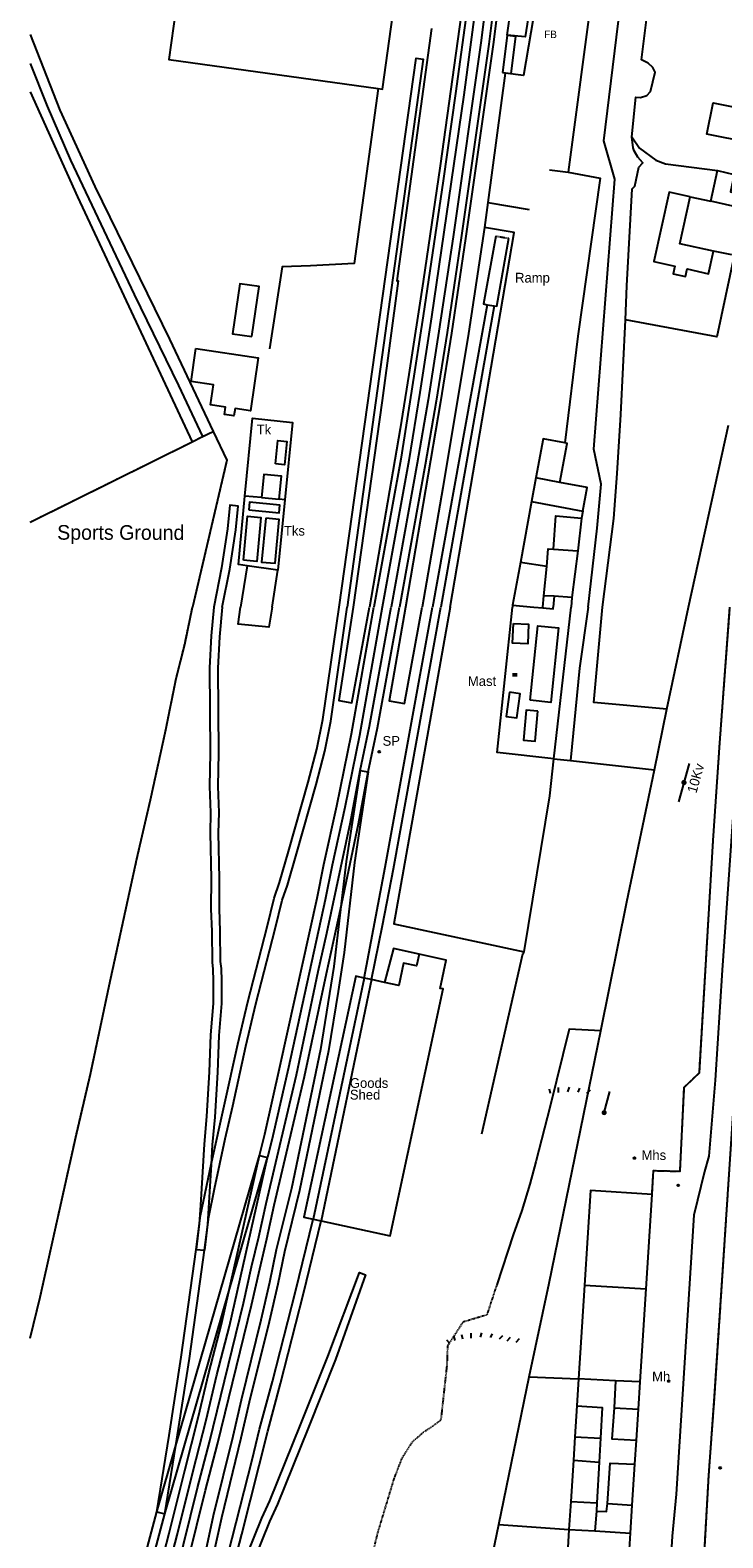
# Model space of a CAD drawing. Header units: metres. Extents: x 611948 to 1225781, y 656699 to 1316021.
# Tile 35 of 169: x 611948 to 612090, y 658052 to 658362. Entities that reach past the tile are written whole.
import ezdxf

# ---------------------------------------------------------------- set-up
doc = ezdxf.new("R2010")
doc.units = ezdxf.units.M
doc.linetypes.add('4696-11$0$PECK', pattern=[0.2, 0.1, -0.1])
doc.linetypes.add('4696-16$0$PECK', pattern=[0.2, 0.1, -0.1])
for name, color, linetype in [('4696-11$0$BLD_INN_W', 253, 'Continuous'), ('4696-11$0$BLD_OTL_P', 253, 'Continuous'), ('4696-11$0$BLD_OTL_S', 253, 'Continuous'), ('4696-11$0$GEN_LIN_D', 253, 'Continuous'), ('4696-11$0$GEN_PCK_D', 253, '4696-11$0$PECK'), ('4696-11$0$RAIL_STAND', 253, 'Continuous'), ('4696-11$0$ROADS', 253, 'Continuous'), ('4696-11$0$ROADS_CTR', 253, 'Continuous'), ('4696-11$0$TEXT', 253, 'Continuous'), ('4696-16$0$BLD_INN_W', 253, 'Continuous'), ('4696-16$0$BLD_OTL_S', 253, 'Continuous'), ('4696-16$0$GEN_LIN_D', 253, 'Continuous'), ('4696-16$0$GEN_PCK_D', 253, '4696-16$0$PECK'), ('4696-16$0$LAND_SYMB', 253, 'Continuous'), ('4696-16$0$OTHER_SYM', 253, 'Continuous'), ('4696-16$0$POLE_SYMB', 253, 'Continuous'), ('4696-16$0$RAIL_STAND', 253, 'Continuous'), ('4696-16$0$ROADS', 253, 'Continuous'), ('4696-16$0$ROADS_CTR', 253, 'Continuous')]:
    doc.layers.add(name, color=color, linetype=linetype)
doc.styles.add('4696-11$0$STANDARD', font='txt')
doc.styles.add('4696-16$0$STANDARD', font='txt')

# ---------------------------------------------------------------- blocks, each defined once
blk = doc.blocks.new('4696-11')
at = {"layer": '4696-11$0$BLD_INN_W', "flags": 128}
for points in [[(612056.525, 658268.821), (612051.585, 658269.736)], [(612055.215, 658255.13), (612060.171, 658254.792)], [(612055.37, 658245.462), (612053.261, 658245.582)]]:
    blk.add_lwpolyline(points, dxfattribs=at)
at = {"layer": '4696-11$0$BLD_OTL_P', "flags": 128}
blk.add_lwpolyline([(612045.688, 658360.454), (612044.77, 658352.863)], dxfattribs=at)
at = {"layer": '4696-11$0$BLD_OTL_S', "flags": 128}
for points in [[(612007.432, 658387.825), (612005.302, 658372.478), (611979.166, 658376.104), (611976.311, 658355.531), (612019.246, 658349.574)], [(612019.246, 658349.574), (612020.164, 658349.446), (612025.148, 658385.366), (612023.832, 658385.551)], [(612044.77, 658352.863), (612046.546, 658352.627), (612047.468, 658360.264), (612045.688, 658360.454)], [(612102.082, 658332.718), (612098.181, 658333.484), (612099.29, 658339.134), (612095.511, 658339.877), (612095.247, 658338.53), (612086.675, 658340.214), (612087.932, 658346.611), (612104.519, 658343.353)], [(612087.488, 658326.477), (612088.823, 658332.747)], [(612088.823, 658332.747), (612092.296, 658331.969), (612091.498, 658328.375), (612099.146, 658326.693)], [(612083.259, 658327.345), (612078.923, 658328.309), (612075.76, 658314.099), (612080.096, 658313.135), (612079.75, 658311.585), (612082.253, 658311.027), (612082.598, 658312.578), (612086.977, 658311.602), (612087.999, 658316.191)], [(612087.999, 658316.191), (612081.116, 658317.723), (612083.259, 658327.345)], [(612098.578, 658324.03), (612093.514, 658325.085), (612087.488, 658326.477)], [(611993.372, 658298.698), (611994.864, 658308.973), (611990.904, 658309.548), (611989.411, 658299.273), (611993.372, 658298.698)], [(611981.876, 658296.248), (611994.646, 658294.366), (611993.047, 658283.501), (611989.902, 658283.964), (611989.676, 658282.432), (611987.717, 658282.721), (611987.943, 658284.253), (611984.889, 658284.703), (611985.496, 658288.822), (611980.882, 658289.502), (611981.876, 658296.248)], [(611998.198, 658272.637), (611998.715, 658277.418), (612000.536, 658277.221), (612000.019, 658272.44), (611998.198, 658272.637)], [(612057.561, 658276.894), (612053.064, 658277.726), (612051.585, 658269.736)], [(612056.525, 658268.821), (612058.003, 658276.812), (612057.561, 658276.894)], [(611998.938, 658265.367), (611999.418, 658270.099), (611995.831, 658270.463), (611995.351, 658265.731)], [(612051.585, 658269.736), (612050.684, 658264.868)], [(612061.217, 658262.918), (612062.118, 658267.786), (612056.525, 658268.821)], [(611992.734, 658263.168), (611998.982, 658262.599), (611999.125, 658264.171), (611992.877, 658264.739), (611992.734, 658263.168)], [(611995.351, 658265.731), (611998.938, 658265.367)], [(612050.684, 658264.868), (612061.217, 658262.918)], [(611991.613, 658252.85), (611992.472, 658261.894), (611995.214, 658261.634), (611994.355, 658252.589), (611991.613, 658252.85)], [(611996.191, 658261.497), (611995.336, 658252.491), (611998.107, 658252.228), (611998.963, 658261.234), (611996.191, 658261.497)], [(612055.215, 658255.13), (612055.682, 658261.932), (612060.984, 658261.457)], [(612060.984, 658261.457), (612060.171, 658254.792)], [(612053.812, 658251.584), (612054.135, 658255.165), (612055.215, 658255.13)], [(612060.171, 658254.792), (612059.002, 658245.209)], [(611992.36, 658251.688), (611991.017, 658243.252)], [(611998.703, 658250.798), (611992.36, 658251.688)], [(611997.493, 658243.252), (611998.703, 658250.798)], [(612053.261, 658245.582), (612053.812, 658251.584)], [(612053.052, 658243.252), (612053.261, 658245.582)], [(612055.37, 658245.462), (612055.174, 658243.252)], [(612059.002, 658245.209), (612055.37, 658245.462)]]:
    blk.add_lwpolyline(points, dxfattribs=at)
at = {"layer": '4696-11$0$GEN_LIN_D', "flags": 128}
for points in [[(612071.287, 658339.637), (612072.127, 658347.78), (612073.047, 658347.704), (612074.325, 658348.11), (612075.121, 658348.974), (612076.082, 658352.918), (612075.558, 658353.876), (612074.633, 658354.791), (612073.23, 658355.484), (612075.658, 658374.673), (612079.601, 658402.969)], [(612052.564, 658372.72), (612049.053, 658352.227), (612045.317, 658352.689), (612041.759, 658326.198)], [(612063.359, 658370.985), (612058.222, 658332.418)], [(612036.636, 658367.133), (612031.98, 658333.748), (612028.475, 658309.975), (612025.546, 658290.943), (612023.801, 658279.796), (612017.448, 658243.252)], [(612043.818, 658366.186), (612042.84, 658358.583), (612037.187, 658318.816), (612034.278, 658299.401), (612032.042, 658285.326), (612024.831, 658243.252)], [(612050.191, 658365.346), (612049.432, 658360.191), (612045.729, 658360.535), (612046.443, 658365.84)], [(612030.19, 658361.894), (612023.088, 658310.17), (612023.372, 658310.132), (612020.103, 658285.578), (612014.134, 658243.252)], [(611947.888, 658360.659), (611953.955, 658345.132), (611961.15, 658329.469), (611976.458, 658298.186), (611985.43, 658279.277)], [(612019.246, 658349.574), (612014.358, 658313.706), (612005.381, 658313.224), (611999.544, 658312.995), (611996.945, 658296.185)], [(611947.888, 658348.921), (611957.62, 658327.352), (611981.138, 658277.151)], [(612069.96, 658302.149), (612070.254, 658309.096), (612071.358, 658328.998), (612071.875, 658329.521), (612072.683, 658333.473), (612073.562, 658334.329), (612072.54, 658335.482), (612071.781, 658336.822), (612071.558, 658337.398), (612071.287, 658339.637)], [(612071.287, 658339.637), (612072.88, 658337.328), (612076.178, 658334.904), (612078.183, 658334.14), (612088.823, 658332.747)], [(612054.398, 658332.928), (612058.222, 658332.418)], [(612058.222, 658332.418), (612064.768, 658331.187), (612060.204, 658298.829), (612057.561, 658276.894)], [(612041.759, 658326.198), (612041.029, 658321.087)], [(612041.759, 658326.198), (612050.234, 658324.757)], [(612083.259, 658327.345), (612087.488, 658326.477)], [(612041.029, 658321.087), (612037.78, 658299.372), (612032.537, 658267.677), (612028.302, 658243.252)], [(612033.997, 658243.252), (612047.133, 658320.071), (612041.029, 658321.087)], [(612043.388, 658319.325), (612040.875, 658305.434), (612041.616, 658305.239)], [(612043.037, 658304.986), (612043.617, 658304.929), (612046.07, 658318.859)], [(612092.271, 658315.342), (612088.725, 658298.692), (612069.96, 658302.149)], [(612091.76, 658315.458), (612087.999, 658316.191)], [(612065.288, 658243.252), (612067.563, 658261.429), (612068.259, 658270.611), (612069.041, 658282.713), (612069.96, 658302.149)], [(611991.931, 658266.024), (611993.453, 658281.95), (612001.657, 658281.109), (612000.094, 658265.223)], [(611985.43, 658279.277), (611988.236, 658273.366), (611981.186, 658243.252)], [(611983.238, 658278.192), (611985.43, 658279.277)], [(612082.881, 658243.252), (612091.128, 658280.54)], [(611947.888, 658260.681), (611981.138, 658277.151)], [(611981.138, 658277.151), (611983.238, 658278.192)], [(611992.36, 658251.688), (611990.598, 658252), (611991.931, 658266.024)], [(611995.351, 658265.731), (611991.931, 658266.024)], [(612000.094, 658265.223), (611998.703, 658250.798)], [(612000.094, 658265.223), (611998.938, 658265.367)], [(612050.684, 658264.868), (612048.449, 658252.418)], [(612061.217, 658262.918), (612060.984, 658261.457)], [(612048.449, 658252.418), (612046.812, 658243.631)], [(612053.812, 658251.584), (612048.449, 658252.418)], [(612059.002, 658245.209), (612058.855, 658243.252)], [(612046.812, 658243.631), (612046.772, 658243.252)], [(612046.812, 658243.631), (612051.173, 658243.252)]]:
    blk.add_lwpolyline(points, dxfattribs=at)
at = {"layer": '4696-11$0$GEN_PCK_D', "flags": 128}
for points in [[(612043.388, 658319.325), (612046.07, 658318.859)], [(611985.43, 658279.277), (611988.236, 658273.366), (611981.186, 658243.252)], [(611983.238, 658278.192), (611985.43, 658279.277)], [(611947.888, 658260.681), (611981.138, 658277.151)], [(611981.138, 658277.151), (611983.238, 658278.192)]]:
    blk.add_lwpolyline(points, dxfattribs=at)
at = {"layer": '4696-11$0$RAIL_STAND', "flags": 128}
for points in [[(612037.616, 658367.004), (612035.128, 658348.542), (612032.574, 658330.672), (612028.488, 658302.996), (612026.103, 658287.506), (612023.89, 658273.597), (612018.338, 658243.252)], [(612039.302, 658366.782), (612036.812, 658348.308), (612034.257, 658330.429), (612030.168, 658302.74), (612027.782, 658287.243), (612025.566, 658273.315), (612020.078, 658243.252)], [(612041.256, 658366.524), (612040.277, 658358.925), (612034.63, 658319.184), (612031.723, 658299.792), (612029.491, 658285.743), (612027.254, 658272.734), (612021.92, 658243.252)], [(612042.941, 658366.302), (612041.962, 658358.696), (612036.311, 658318.939), (612033.403, 658299.532), (612031.168, 658285.465), (612028.929, 658272.446), (612023.649, 658243.252)], [(612011.233, 658243.252), (612027.046, 658355.768), (612028.516, 658355.605), (612012.922, 658243.252)], [(612041.616, 658305.239), (612030.433, 658243.252)], [(612043.037, 658304.986), (612032.084, 658243.252)], [(612041.616, 658305.239), (612043.037, 658304.986)], [(611987.255, 658243.252), (611988.823, 658251.02), (611990.042, 658259.094), (611990.561, 658263.97), (611988.871, 658264.15), (611988.357, 658259.311), (611987.143, 658251.271), (611985.559, 658243.252)]]:
    blk.add_lwpolyline(points, dxfattribs=at)
at = {"layer": '4696-11$0$ROADS', "flags": 128}
for points in [[(612071.287, 658339.637), (612072.127, 658347.78), (612073.047, 658347.704), (612074.325, 658348.11), (612075.121, 658348.974), (612076.082, 658352.918), (612075.558, 658353.876), (612074.633, 658354.791), (612073.23, 658355.484), (612075.658, 658374.673), (612079.601, 658402.969)], [(612063.359, 658370.985), (612058.222, 658332.418)], [(611947.888, 658360.659), (611953.955, 658345.132), (611961.15, 658329.469), (611976.458, 658298.186), (611985.43, 658279.277)], [(611947.888, 658348.921), (611957.62, 658327.352), (611981.138, 658277.151)], [(612069.96, 658302.149), (612070.254, 658309.096), (612071.358, 658328.998), (612071.875, 658329.521), (612072.683, 658333.473), (612073.562, 658334.329), (612072.54, 658335.482), (612071.781, 658336.822), (612071.558, 658337.398), (612071.287, 658339.637)], [(612058.222, 658332.418), (612064.768, 658331.187), (612060.204, 658298.829), (612057.561, 658276.894)], [(612065.288, 658243.252), (612067.563, 658261.429), (612068.259, 658270.611), (612069.041, 658282.713), (612069.96, 658302.149)], [(611983.238, 658278.192), (611985.43, 658279.277)], [(611981.138, 658277.151), (611983.238, 658278.192)], [(612056.525, 658268.821), (612058.003, 658276.812), (612057.561, 658276.894)], [(612061.217, 658262.918), (612062.118, 658267.786), (612056.525, 658268.821)], [(612061.217, 658262.918), (612060.984, 658261.457)], [(612060.984, 658261.457), (612060.171, 658254.792)], [(612060.171, 658254.792), (612059.002, 658245.209)], [(612059.002, 658245.209), (612058.855, 658243.252)]]:
    blk.add_lwpolyline(points, dxfattribs=at)
at = {"layer": '4696-11$0$ROADS_CTR', "flags": 128}
for points in [[(612062.323, 658243.252), (612064.16, 658259.426), (612064.965, 658268.454), (612063.498, 658275.622), (612067.818, 658330.951), (612065.509, 658338.842), (612069.648, 658372.476), (612070.563, 658383.242), (612070.014, 658395.681), (612071.112, 658419.279), (612070.929, 658431.718), (612078.611, 658459.157), (612091.416, 658473.608), (612106.782, 658481.474), (612128.675, 658489.488), (612155.43, 658498.613), (612184.149, 658507.183), (612204.707, 658513.815)], [(611947.888, 658354.716), (611951.359, 658345.961), (611956.184, 658334.902), (611969.253, 658307.357), (611978.301, 658288.658), (611983.238, 658278.192)]]:
    blk.add_lwpolyline(points, dxfattribs=at)
at = {"layer": '4696-11$0$GEN_PCK_D', "style": '4696-11$0$STANDARD'}
blk.add_text('Sports Ground', height=3, rotation=-0.1, dxfattribs=at).set_placement((611953.427, 658257.069))
at = {"layer": '4696-11$0$TEXT', "style": '4696-11$0$STANDARD'}
blk.add_text('FB', height=1.5, dxfattribs=at).set_placement((612053.334, 658359.934))
for s, p in [('Ramp', (612047.333, 658309.785)), ('Tk', (611994.349, 658278.654)), ('Tks', (611999.926, 658257.905))]:
    blk.add_text(s, height=2, rotation=-0.1, dxfattribs=at).set_placement(p)
blk = doc.blocks.new('4696-16$0$13', base_point=(160450.170478, 242323.105036))
blk.add_circle((160450.170478, 242323.105036), 0.187958)
blk = doc.blocks.new('4696-16$0$36', base_point=(144.988486, 310.919762))
blk.add_line((140.875383, 310.92339), (149.050238, 310.92339))
at = {"const_width": 0.539928}
blk.add_lwpolyline([(144.673376, 310.923808, 1), (145.213304, 310.923808, 1)], format="xyb", close=True, dxfattribs=at)
blk = doc.blocks.new('4696-16$0$27', base_point=(148.352383, 311.221979))
for p, q in [((144.718675, 312.424787), (144.918538, 311.52541)), ((146.584048, 312.69127), (146.584048, 311.691962)), ((148.815833, 312.75789), (148.51604, 311.858512)), ((150.980998, 312.591337), (150.581275, 311.791892)), ((153.112853, 312.158305), (152.413338, 311.45879))]:
    blk.add_line(p, q)
blk = doc.blocks.new('4696-16$0$37', base_point=(145.909475, 308.83511))
blk.add_line((145.962562, 308.791096), (150.424369, 308.791096))
at = {"const_width": 0.51646}
blk.add_lwpolyline([(145.704332, 308.791096, 1), (146.220792, 308.791096, 1)], format="xyb", close=True, dxfattribs=at)
blk = doc.blocks.new('4696-16$0$26', base_point=(147.987073, 309.748732))
for p, q in [((141.664701, 310.500325), (142.264286, 309.80081)), ((143.097041, 311.29977), (143.396834, 310.300465)), ((144.762551, 311.566252), (144.962414, 310.666877)), ((146.627924, 311.832735), (146.627924, 310.833427)), ((148.859709, 311.899355), (148.559919, 310.99998)), ((151.024874, 311.732805), (150.625151, 310.933357)), ((153.156729, 311.29977), (152.457214, 310.600257)), ((154.722309, 310.96667), (154.022794, 310.167222)), ((156.554371, 310.700187), (155.854856, 309.900742))]:
    blk.add_line(p, q)
blk = doc.blocks.new('4696-16$0$7', base_point=(160603.36571, 242323.240014))
blk.add_solid([(160602.823673, 242323.621135), (160603.847375, 242323.621135), (160602.826954, 242322.867264), (160603.847375, 242322.882888)])
blk = doc.blocks.new('4696-16')
at = {"layer": '4696-16$0$BLD_INN_W', "flags": 128}
for points in [[(612061.565, 658104.244), (612074.19, 658103.476)], [(612067.906, 658084.626), (612060.347, 658085.027)], [(612067.906, 658084.626), (612067.641, 658079.064)], [(612072.978, 658084.381), (612067.906, 658084.626)], [(612059.994, 658079.465), (612065.2, 658079.177), (612064.857, 658072.854)], [(612067.641, 658079.064), (612067.178, 658072.72), (612072.22, 658072.438)], [(612067.641, 658079.064), (612072.625, 658078.823)], [(612059.594, 658073.164), (612064.857, 658072.854)], [(612064.857, 658072.854), (612064.55, 658067.951)], [(612059.288, 658068.337), (612064.55, 658067.951)], [(612064.55, 658067.951), (612064.092, 658059.587)], [(612066.273, 658059.433), (612066.811, 658067.717), (612071.91, 658067.552)], [(612058.751, 658059.877), (612064.092, 658059.587)], [(612064.092, 658059.587), (612064.017, 658057.926)], [(612064.017, 658057.926), (612066.077, 658057.791), (612066.273, 658059.433)], [(612066.273, 658059.433), (612071.376, 658059.132)], [(612064.017, 658057.926), (612063.687, 658053.844)], [(612058.389, 658054.168), (612063.687, 658053.844)], [(612063.687, 658053.844), (612071.012, 658053.403)]]:
    blk.add_lwpolyline(points, dxfattribs=at)
at = {"layer": '4696-16$0$BLD_OTL_S', "flags": 128}
for points in [[(611997.493, 658243.252), (611996.857, 658239.141), (611990.523, 658239.773), (611991.017, 658243.252)], [(612053.037, 658243.09), (612055.153, 658242.919), (612055.174, 658243.252)], [(612053.052, 658243.252), (612053.037, 658243.09)], [(612046.995, 658239.852), (612050.105, 658239.723), (612049.938, 658235.693), (612046.828, 658235.822), (612046.995, 658239.852)], [(612050.429, 658224.134), (612051.974, 658239.43), (612056.206, 658239.003), (612054.661, 658223.707), (612050.429, 658224.134)], [(612046.185, 658225.779), (612045.505, 658220.823), (612047.665, 658220.527), (612048.346, 658225.482), (612046.185, 658225.779)], [(612051.969, 658221.901), (612049.588, 658222.103), (612049.065, 658215.942), (612051.446, 658215.74), (612051.969, 658221.901)], [(612007.593, 658117.406), (612021.687, 658114.374), (612032.57, 658164.959), (612031.98, 658165.086), (612033.224, 658170.866), (612027.638, 658172.067)], [(612027.638, 658172.067), (612027.122, 658169.669), (612024.483, 658170.237), (612023.5, 658165.668), (612020.547, 658166.303)], [(612016.362, 658167.203), (612014.672, 658167.566), (612004.045, 658118.169), (612005.922, 658117.729)], [(612017.889, 658166.875), (612016.362, 658167.203)], [(612020.547, 658166.303), (612017.889, 658166.875)], [(612075.414, 658122.784), (612062.816, 658123.615), (612061.565, 658104.244)], [(612074.19, 658103.476), (612075.414, 658122.784)], [(612005.922, 658117.729), (612007.593, 658117.406)], [(612061.565, 658104.244), (612060.347, 658085.027)], [(612072.978, 658084.381), (612074.19, 658103.476)], [(612060.347, 658085.027), (612059.994, 658079.465)], [(612072.625, 658078.823), (612072.978, 658084.381)], [(612059.994, 658079.465), (612059.594, 658073.164)], [(612072.22, 658072.438), (612072.625, 658078.823)], [(612059.594, 658073.164), (612059.288, 658068.337)], [(612071.91, 658067.552), (612072.22, 658072.438)], [(612059.288, 658068.337), (612058.751, 658059.877)], [(612071.376, 658059.132), (612071.91, 658067.552)], [(612058.751, 658059.877), (612058.389, 658054.168)], [(612071.012, 658053.403), (612071.376, 658059.132)], [(612058.389, 658054.168), (612057.914, 658046.683)], [(612070.527, 658045.762), (612071.012, 658053.403)]]:
    blk.add_lwpolyline(points, dxfattribs=at)
at = {"layer": '4696-16$0$GEN_LIN_D', "flags": 128}
for points in [[(611947.888, 658093.35), (611949.956, 658101.758), (611957.231, 658134.55), (611960.257, 658147.503), (611964.111, 658165.62), (611969.782, 658191.605), (611972.572, 658203.757), (611975.714, 658218.111), (611977.827, 658228.58), (611979.577, 658235.568), (611981.186, 658243.252)], [(612014.134, 658243.252), (612011.189, 658224.109), (612013.849, 658223.61), (612017.448, 658243.252)], [(612024.831, 658243.252), (612021.546, 658224.01), (612024.686, 658223.51), (612028.302, 658243.252)], [(612033.997, 658243.252), (612022.449, 658178.299), (612049.179, 658172.602)], [(612055.284, 658212.156), (612043.653, 658213.429), (612046.772, 658243.252)], [(612051.176, 658243.252), (612053.037, 658243.09)], [(612055.284, 658212.156), (612058.855, 658243.252)], [(612078.462, 658222.347), (612063.492, 658223.708), (612065.288, 658243.252)], [(612078.462, 658222.347), (612082.881, 658243.252)], [(612075.915, 658209.907), (612078.462, 658222.347)], [(612049.179, 658172.602), (612054.48, 658204.536), (612055.284, 658212.156)], [(612055.284, 658212.156), (612058.717, 658211.781)], [(612058.717, 658211.781), (612075.915, 658209.907)], [(612064.914, 658156.386), (612070.265, 658182.81), (612075.915, 658209.907)], [(612027.638, 658172.067), (612022.373, 658173.278), (612020.547, 658166.303)], [(612040.541, 658135.232), (612048.925, 658172.129), (612049.179, 658172.602)], [(612064.914, 658156.386), (612058.43, 658156.709), (612054.551, 658140.952), (612051.62, 658129.521), (612050.332, 658124.915), (612048.705, 658119.529), (612046.939, 658114.542), (612043.584, 658104.329)], [(612050.238, 658085.42), (612054.308, 658104.638), (612064.914, 658156.386)], [(612044.012, 658055.16), (612050.238, 658085.42)], [(612050.238, 658085.42), (612060.347, 658085.027)], [(612038.524, 658028.747), (612044.012, 658055.16)], [(612044.012, 658055.16), (612058.389, 658054.168)]]:
    blk.add_lwpolyline(points, dxfattribs=at)
at = {"layer": '4696-16$0$GEN_PCK_D', "flags": 128}
for points in [[(611947.888, 658093.35), (611949.956, 658101.758), (611957.231, 658134.55), (611960.257, 658147.503), (611964.111, 658165.62), (611969.782, 658191.605), (611972.572, 658203.757), (611975.714, 658218.111), (611977.827, 658228.58), (611979.577, 658235.568), (611981.186, 658243.252)], [(612075.414, 658122.784), (612075.718, 658127.722), (612081.177, 658127.583), (612082.036, 658144.837), (612085.126, 658147.757), (612087.958, 658195.382), (612089.324, 658215.414), (612091.407, 658243.252)], [(612098.876, 658243.252), (612098.125, 658233.324), (612093.959, 658173.25), (612092.124, 658141.493), (612088.126, 658080.459), (612086.986, 658065.19), (612085.877, 658045.72), (612084.381, 658021.727), (612084.39, 658018.186), (612084.718, 658017.27)], [(612043.584, 658104.329), (612041.54, 658098.121), (612036.623, 658096.648), (612033.474, 658091.777), (612033.344, 658087.856), (612032.095, 658076.528), (612030.197, 658075.142), (612028.579, 658074.078), (612026.164, 658071.99), (612024.092, 658068.724), (612022.483, 658064.578), (612019.151, 658053.544), (612015.983, 658040.871), (612009.863, 658017.506), (612005.701, 658002.709), (612005.258, 658000.742)]]:
    blk.add_lwpolyline(points, dxfattribs=at)
at = {"layer": '4696-16$0$RAIL_STAND', "flags": 128}
for points in [[(611985.559, 658243.252), (611985.041, 658237.329), (611984.676, 658230.789), (611984.837, 658213.387), (611984.677, 658206.485), (611984.878, 658201.122), (611984.778, 658196.918), (611984.979, 658187.581), (611984.96, 658181.394), (611985.121, 658176.708), (611985.182, 658170.454), (611985.343, 658169.027), (611985.401, 658166.597), (611985.401, 658161.981), (611984.905, 658155.531), (611984.625, 658147.99), (611984.068, 658138.782), (611983.549, 658133.141), (611982.83, 658120.646), (611982.554, 658116.818), (611981.92, 658111.556)], [(611983.614, 658111.401), (611984.5, 658118.229), (611985.692, 658123.969), (611987.86, 658134.219), (611989.443, 658141.004), (611992.109, 658153.244), (611994.178, 658161.902), (611998.16, 658177.303), (611999.551, 658183.132), (612000.65, 658186.233), (612002.502, 658192.673), (612006.534, 658206.879), (612008.313, 658213.707), (612009.575, 658219.88), (612012.922, 658243.252)], [(611987.255, 658243.252), (611986.735, 658237.183), (611986.376, 658230.746), (611986.537, 658213.391), (611986.378, 658206.492), (611986.578, 658201.134), (611986.479, 658196.915), (611986.68, 658187.598), (611986.66, 658181.42), (611986.82, 658176.741), (611986.881, 658170.563), (611987.041, 658169.143), (611987.101, 658166.604), (611987.102, 658161.946), (611986.602, 658155.427), (611986.323, 658147.909), (611985.764, 658138.652), (611985.244, 658133.013), (611985.005, 658128.935)], [(611985.005, 658128.935), (611990.452, 658153.626), (611992.529, 658162.315), (611996.511, 658177.711), (611997.915, 658183.597), (611999.047, 658186.801), (612000.871, 658193.149), (612004.894, 658207.325), (612006.656, 658214.092), (612007.901, 658220.178), (612011.233, 658243.252)], [(611994.938, 658130.825), (611996.014, 658135.187), (611999.187, 658149.248), (612006.718, 658183.581), (612008.115, 658190.503), (612010.748, 658202.506), (612013.781, 658217.279), (612018.338, 658243.252)], [(612020.078, 658243.252), (612015.449, 658216.952), (612012.411, 658202.156), (612009.816, 658190.339), (612008.384, 658183.245), (612000.849, 658148.888), (611997.671, 658134.813), (611996.555, 658130.383)], [(612015.55, 658209.745), (612017.448, 658218.803), (612021.92, 658243.252)], [(612016.362, 658167.203), (612020.726, 658189.921), (612030.433, 658243.252)], [(612017.229, 658209.47), (612019.118, 658218.483), (612023.649, 658243.252)], [(612017.889, 658166.875), (612020.167, 658177.956), (612022.397, 658189.609), (612032.084, 658243.252)], [(611961.95, 657984.843), (611964.827, 657994.817), (611966.65, 658001.505), (611968.948, 658010.074), (611974.988, 658033.339), (611982.213, 658062.649), (611984.688, 658072.039), (611991.635, 658100.529), (611993.315, 658107.976), (611994.8, 658114.122), (611996.302, 658120.989), (612002.493, 658147.376), (612006.978, 658168.515), (612008.758, 658176.364), (612013.579, 658199.145), (612015.55, 658209.745)], [(612017.229, 658209.47), (612014.391, 658190.919), (612012.253, 658172.464), (612011.087, 658164.457), (612009.075, 658152.249), (612003.114, 658123.652), (612000.026, 658111.093), (611998.666, 658104.404), (611996.877, 658096.677), (611992.802, 658080.268), (611991.101, 658072.838), (611987.104, 658056.532), (611985.34, 658048.559), (611983.211, 658040.8), (611979.668, 658027.011), (611975.325, 658010.894), (611971.828, 657998.873), (611968.828, 657988.892)], [(612015.55, 658209.745), (612012.699, 658191.085), (612011.52, 658181.245)], [(612011.52, 658181.245), (612015.246, 658198.81), (612017.229, 658209.47)], [(612015.55, 658209.745), (612017.229, 658209.47)], [(611964.089, 657986.127), (611966.464, 657994.358), (611970.591, 658009.639), (611976.636, 658032.922), (611983.859, 658062.229), (611986.336, 658071.622), (611993.289, 658100.14), (611994.971, 658107.59), (611996.457, 658113.741), (611997.959, 658120.612), (612004.152, 658147.003), (612008.64, 658168.155), (612011.52, 658181.245)], [(612011.52, 658181.245), (612010.152, 658169.532), (612007.401, 658152.551), (612001.455, 658124.024), (611998.368, 658111.471), (611997.005, 658104.765), (611995.226, 658097.077), (611991.148, 658080.66), (611989.447, 658073.233), (611985.449, 658056.916), (611983.689, 658048.968), (611981.57, 658041.239), (611978.025, 658027.445), (611973.686, 658011.347), (611970.197, 657999.353), (611966.685, 657987.687)], [(612016.362, 658167.203), (612005.922, 658117.729)], [(612017.889, 658166.875), (612007.593, 658117.406)], [(611959.389, 657983.329), (611965.636, 658006.276), (611968.901, 658017.933), (611978.06, 658052.984), (611981.233, 658065.857), (611984, 658076.57), (611986.166, 658085.858), (611988.769, 658095.805), (611996.555, 658130.383)], [(611977.778, 658071.354), (611994.938, 658130.825)], [(611988.64, 658102.924), (611994.938, 658130.825)], [(611988.64, 658102.924), (611996.555, 658130.383)], [(611994.938, 658130.825), (611996.555, 658130.383)], [(611981.92, 658111.556), (611982.824, 658118.512), (611985.005, 658128.935)], [(611985.005, 658128.935), (611984.246, 658116.658), (611983.614, 658111.401)], [(611977.404, 658009.002), (611982.901, 658027.912), (611986.015, 658039.543), (611993.432, 658068.445), (611994.952, 658074.69), (611997.575, 658084.493), (612002.299, 658102.931), (612005.922, 658117.729)], [(611986.624, 658035.252), (611991.297, 658053.16), (611996.598, 658074.269), (611999.219, 658084.062), (612003.949, 658102.517), (612007.593, 658117.406)], [(611973.862, 658057.785), (611976.382, 658073.378), (611978.879, 658089.471), (611981.92, 658111.556)], [(611977.778, 658071.354), (611980.562, 658089.227), (611983.614, 658111.401)], [(611981.92, 658111.556), (611983.614, 658111.401)], [(611986.624, 658035.252), (611990.961, 658045.443), (611995.385, 658056.435), (611997.047, 658060.022), (612003.339, 658075.564), (612008.914, 658089.634), (612015.407, 658106.795), (612016.649, 658106.378), (612010.494, 658089.012), (612004.916, 658074.93), (611998.609, 658059.349), (611996.945, 658055.76), (611992.531, 658044.793), (611988.202, 658034.62), (611981.679, 658016.857), (611979.029, 658008.506)], [(611957.299, 657982.092), (611963.995, 658006.72), (611967.265, 658018.392), (611973.128, 658040.696), (611976.415, 658053.41), (611979.582, 658066.264), (611982.355, 658076.995), (611984.51, 658086.244), (611987.125, 658096.235), (611988.64, 658102.924)], [(611975.495, 658057.315), (611988.64, 658102.924)], [(611973.862, 658057.785), (611977.778, 658071.354)], [(611975.495, 658057.315), (611977.778, 658071.354)], [(611953.186, 657980.054), (611973.862, 658057.785)], [(611955.211, 657981.058), (611975.495, 658057.315)], [(611973.862, 658057.785), (611975.495, 658057.315)]]:
    blk.add_lwpolyline(points, dxfattribs=at)
at = {"layer": '4696-16$0$ROADS', "flags": 128}
for points in [[(612055.284, 658212.156), (612058.855, 658243.252)], [(612078.462, 658222.347), (612063.492, 658223.708), (612065.288, 658243.252)], [(612075.414, 658122.784), (612075.718, 658127.722), (612081.177, 658127.583), (612082.036, 658144.837), (612085.126, 658147.757), (612087.958, 658195.382), (612089.324, 658215.414), (612091.407, 658243.252)], [(612098.876, 658243.252), (612098.125, 658233.324), (612093.959, 658173.25), (612092.124, 658141.493), (612088.126, 658080.459), (612086.986, 658065.19), (612085.877, 658045.72), (612084.381, 658021.727), (612084.39, 658018.186), (612084.718, 658017.27)], [(612075.915, 658209.907), (612078.462, 658222.347)], [(612055.284, 658212.156), (612058.717, 658211.781)], [(612058.717, 658211.781), (612075.915, 658209.907)], [(612074.19, 658103.476), (612075.414, 658122.784)], [(612072.978, 658084.381), (612074.19, 658103.476)], [(612072.625, 658078.823), (612072.978, 658084.381)], [(612072.22, 658072.438), (612072.625, 658078.823)], [(612071.91, 658067.552), (612072.22, 658072.438)], [(612071.376, 658059.132), (612071.91, 658067.552)], [(612071.012, 658053.403), (612071.376, 658059.132)], [(612070.527, 658045.762), (612071.012, 658053.403)]]:
    blk.add_lwpolyline(points, dxfattribs=at)
at = {"layer": '4696-16$0$ROADS_CTR', "flags": 128}
for points in [[(612062.323, 658243.252), (612060.558, 658230.707), (612058.717, 658211.781)], [(612095.192, 658243.252), (612093.645, 658223.714), (612089.806, 658168.83), (612088.345, 658146.249), (612087.044, 658130.653), (612086.197, 658127.531), (612083.97, 658118.554), (612080.372, 658061.409), (612079.515, 658052.777), (612078.041, 658028.291), (612078.041, 658023.986), (612080.024, 658018.452), (612081.286, 658016.203)]]:
    blk.add_lwpolyline(points, dxfattribs=at)
at = {"layer": '4696-16$0$LAND_SYMB'}
for name, p in [('4696-16$0$27', (612057.95, 658143.261)), ('4696-16$0$26', (612039.595, 658092.299))]:
    blk.add_blockref(name, p, dxfattribs=at)
at = {"layer": '4696-16$0$OTHER_SYM'}
for name, p in [('4696-16$0$7', (612047.302, 658229.324)), ('4696-16$0$7', (612047.302, 658229.324)), ('4696-16$0$13', (612071.805, 658130.294)), ('4696-16$0$13', (612080.804, 658124.697)), ('4696-16$0$13', (612078.831, 658084.576))]:
    blk.add_blockref(name, p, dxfattribs=at)
at = {"layer": '4696-16$0$POLE_SYMB'}
for name, p, rotation in [('4696-16$0$36', (612081.95, 658207.24), 254.5000000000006), ('4696-16$0$37', (612065.541, 658139.557), 75.23900000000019)]:
    blk.add_blockref(name, p, dxfattribs=dict(at, rotation=rotation))
blk.add_blockref('4696-16$0$13', (612089.382, 658066.757), dxfattribs=at)
at = {"layer": '4696-16$0$RAIL_STAND'}
blk.add_blockref('4696-16$0$13', (612019.48, 658213.6), dxfattribs=at)
at = {"layer": '4696-16$0$OTHER_SYM', "style": '4696-16$0$STANDARD'}
for s, rotation, p in [('Mast', 0.3, (612037.666, 658227.056)), ('Mast', 0.3, (612037.666, 658227.056)), ('Mhs', -0.1, (612073.267, 658129.898)), ('Mh', -0.1, (612075.429, 658084.506))]:
    blk.add_text(s, height=2, rotation=rotation, dxfattribs=at).set_placement(p)
at = {"layer": '4696-16$0$POLE_SYMB', "style": '4696-16$0$STANDARD'}
blk.add_text('10Kv', height=2, rotation=74.20002, dxfattribs=at).set_placement((612084.504, 658204.952))
at = {"layer": '4696-16$0$RAIL_STAND', "style": '4696-16$0$STANDARD'}
for s, p in [('SP', (612020.159, 658214.821)), ('Goods', (612013.451, 658144.683)), ('Shed', (612013.451, 658142.283))]:
    blk.add_text(s, height=2, rotation=-0.1, dxfattribs=at).set_placement(p)
blk = doc.blocks.new('OS Mapping')
for name in ['4696-11', '4696-16']:
    blk.add_blockref(name, (0, 0))

msp = doc.modelspace()

# ---------------------------------------------------------------- block references
msp.add_blockref('OS Mapping', (0, 0))

doc.saveas('drawing.dxf')
